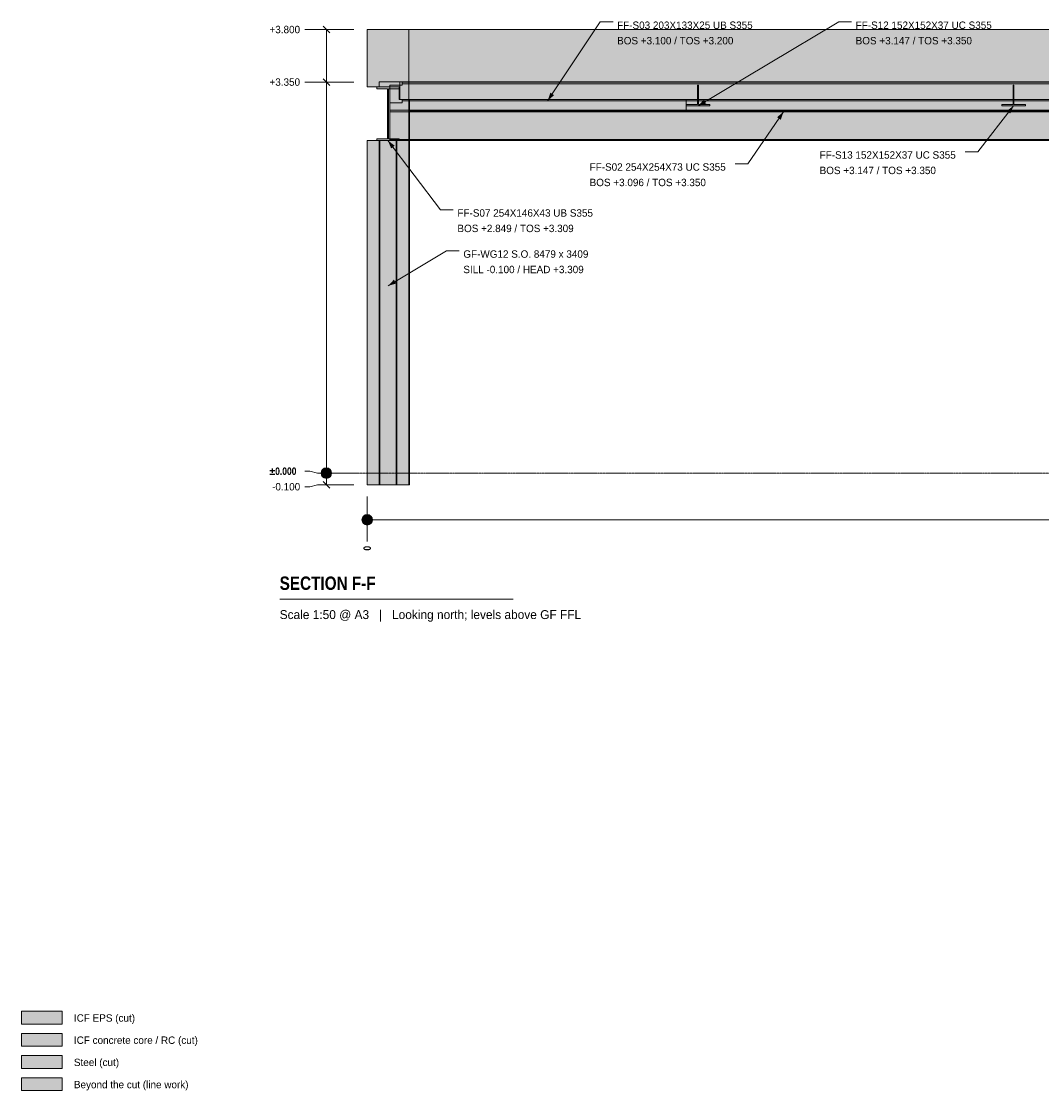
# Model space of a CAD drawing. Header units: millimetres. Extents: x 22428 to 36278, y -6015 to 7726.
# Tile 1 of 2: x 22428 to 31167, y -5289 to 3870. Entities that reach past the tile are written whole.
import ezdxf

# ---------------------------------------------------------------- set-up
doc = ezdxf.new("R2010")
doc.units = ezdxf.units.MM
doc.linetypes.add('DASHED', pattern=[1.524, 1.27, -0.254])
for name, color, linetype in [('FILL-C_BDBDBF', 7, 'Continuous'), ('FILL-EPS', 7, 'Continuous'), ('FILL-INK', 7, 'Continuous'), ('FILL-STEEL', 7, 'Continuous'), ('FILL-WHITE', 7, 'Continuous'), ('LINE-CORE', 7, 'Continuous'), ('LINE-INK', 7, 'Continuous'), ('LINE-STEEL-DASH', 7, 'DASHED'), ('TEXT-INK', 7, 'Continuous'), ('TEXT-STEEL_GREY', 7, 'Continuous')]:
    doc.layers.add(name, color=color, linetype=linetype)
doc.styles.add('OpenSansCondensed-Bold', font='OpenSansCondensed-Bold.ttf')

msp = doc.modelspace()

# ---------------------------------------------------------------- hatches: boundary and pattern name
at = {"layer": 'FILL-C_BDBDBF', "true_color": 0xbdbdbf}
h = msp.add_hatch(color=9, dxfattribs=at)
h.dxf.hatch_style = 1
h.paths.add_polyline_path([(22427.9, -4909.2), (22777.9, -4909.2), (22777.9, -4799.2), (22427.9, -4799.2)])
at = {"layer": 'FILL-EPS', "true_color": 0xccffff}
h = msp.add_hatch(color=7, dxfattribs=at)
h.dxf.hatch_style = 1
h.paths.add_polyline_path([(25390.4, 3800), (25514.2, 3800), (25746, 3800), (25746, 3507.5), (25746, 3351.3), (25657.6, 3351.3), (25492, 3351.3), (25492, 3336.5), (25492, 3309.5), (25456, 3309.5), (25390.4, 3309.5), (25390.4, 3626.1)])
h = msp.add_hatch(color=7, dxfattribs=at)
h.dxf.hatch_style = 1
h.paths.add_polyline_path([(22427.9, -4719.2), (22777.9, -4719.2), (22777.9, -4609.2), (22427.9, -4609.2)])
at = {"layer": 'FILL-INK', "true_color": 0x1a1a1f}
h = msp.add_hatch(color=250, dxfattribs=at)
h.dxf.hatch_style = 1
h.paths.add_polyline_path([(26936, 3190), (26959, 3258.8), (26990.7, 3237.7)])
h = msp.add_hatch(color=250, dxfattribs=at)
h.dxf.hatch_style = 1
h.paths.add_polyline_path([(28224, 3146.8), (28274.4, 3198.9), (28293.9, 3166.3)])
h = msp.add_hatch(color=250, dxfattribs=at)
h.dxf.hatch_style = 1
h.paths.add_polyline_path([(30927, 3146.8), (30899.1, 3079.9), (30869.1, 3103.1)])
h = msp.add_hatch(color=250, dxfattribs=at)
h.dxf.hatch_style = 1
h.paths.add_polyline_path([(28956.8, 3095.9), (28932.9, 3027.4), (28901.6, 3048.9)])
h = msp.add_hatch(color=250, dxfattribs=at)
h.dxf.hatch_style = 1
h.paths.add_polyline_path([(25568, 2849), (25625.5, 2804.7), (25595.2, 2781.8)])
h = msp.add_hatch(color=250, dxfattribs=at)
h.dxf.hatch_style = 1
h.paths.add_polyline_path([(25568.7, 1604.5), (25618.9, 1656.8), (25638.5, 1624.2)])
at = {"layer": 'FILL-STEEL', "true_color": 0x0d2973}
h = msp.add_hatch(color=166, dxfattribs=at)
h.dxf.hatch_style = 1
h.paths.add_polyline_path([(25472.3, 2849), (25472.3, 2854.8), (25472.3, 2865), (25530.4, 2865), (25563, 2865), (25563, 3019), (25563, 3293), (25505, 3293), (25472.3, 3293), (25472.3, 3298.8), (25472.3, 3309), (25594.8, 3309), (25663.6, 3309), (25663.6, 3303.2), (25663.6, 3293), (25605.6, 3293), (25573, 3293), (25573, 3139), (25573, 2865), (25631, 2865), (25663.6, 2865), (25663.6, 2859.2), (25663.6, 2849), (25541.2, 2849)])
h = msp.add_hatch(color=166, dxfattribs=at)
h.dxf.hatch_style = 1
h.paths.add_polyline_path([(28543.5, 3350), (32278, 3350), (32278, 3342), (32278, 3335.8), (26369.3, 3335.8), (25689, 3335.8), (25689, 3337.3), (25689, 3350)])
h = msp.add_hatch(color=166, dxfattribs=at)
h.dxf.hatch_style = 1
h.paths.add_polyline_path([(28122.2, 3146.8), (28122.2, 3147), (28122.2, 3157.8), (28218.3, 3157.8), (28220.4, 3157.8), (28220.4, 3161.4), (28220.4, 3324), (28227.4, 3324), (28227.6, 3324), (28227.6, 3320.4), (28227.6, 3157.8), (28323.7, 3157.8), (28325.8, 3157.8), (28325.8, 3157.6), (28325.8, 3146.8), (28126.6, 3146.8)])
h = msp.add_hatch(color=166, dxfattribs=at)
h.dxf.hatch_style = 1
h.paths.add_polyline_path([(30825.2, 3146.8), (30825.2, 3147), (30825.2, 3157.8), (30921.3, 3157.8), (30923.4, 3157.8), (30923.4, 3161.4), (30923.4, 3324), (30930.4, 3324), (30930.6, 3324), (30930.6, 3320.4), (30930.6, 3157.8), (31026.7, 3157.8), (31028.8, 3157.8), (31028.8, 3157.6), (31028.8, 3146.8), (30829.6, 3146.8)])
h = msp.add_hatch(color=166, dxfattribs=at)
h.dxf.hatch_style = 1
h.paths.add_polyline_path([(25750, 3200), (25897, 3200), (28122, 3200), (28122, 3190.1), (28122, 3190), (28089.2, 3190), (25750, 3190), (25750, 3199.4)])
h = msp.add_hatch(color=166, dxfattribs=at)
h.dxf.hatch_style = 1
h.paths.add_polyline_path([(25583, 3110.1), (25678.1, 3110.1), (25689, 3110.1), (31597.7, 3110.1), (32278, 3110.1), (32278, 3108.6), (32278, 3095.9), (29423.5, 3095.9), (25689, 3095.9), (25643.1, 3095.9), (25583, 3095.9), (25583, 3103.9)])
h = msp.add_hatch(color=166, dxfattribs=at)
h.dxf.hatch_style = 1
h.paths.add_polyline_path([(22427.9, -5099.2), (22777.9, -5099.2), (22777.9, -4989.2), (22427.9, -4989.2)])
at = {"layer": 'FILL-WHITE', "true_color": 0xffffff}
h = msp.add_hatch(color=7, dxfattribs=at)
h.dxf.hatch_style = 1
h.paths.add_polyline_path([(25390.4, 3800), (25746, 3800), (25746.3, 3800.4), (25746.3, 3800), (25746.3, 3800), (25746.3, 3351.3), (25746, 3351.3), (25668.7, 3351.3), (25668.7, 3200.5), (25664.9, 3200.5), (25664.9, 3309.5), (25492, 3309.5), (25390.4, 3309.5)])
h = msp.add_hatch(color=7, dxfattribs=at)
h.dxf.hatch_style = 1
h.paths.add_polyline_path([(25746.3, 3800), (25746.3, 3200.5), (25664.9, 3200.5), (25664.9, 3309.5), (25390.4, 3309.5), (25390.4, 3800)])
h = msp.add_hatch(color=7, dxfattribs=at)
h.dxf.hatch_style = 1
h.paths.add_polyline_path([(25746, 3800), (25746, 3351.3), (25492, 3351.3), (25492, 3309.5), (25390.4, 3309.5), (25390.4, 3800)])
h = msp.add_hatch(color=7, dxfattribs=at)
h.dxf.hatch_style = 1
h.paths.add_polyline_path([(32022.2, 3800), (32022.2, -100), (31421, -100), (31421, 2848.6), (31961.9, 2848.6), (31961.9, 3200.5), (25753.5, 3200.5), (25753.5, -100), (25753.5, -100.4), (25753.5, -100), (25746.3, -100), (25746.3, 2849), (25747.6, 2849), (25747.6, 3200.5), (25746.3, 3200.5), (25746.3, 3800)])
h = msp.add_hatch(color=7, dxfattribs=at)
h.dxf.hatch_style = 1
h.paths.add_polyline_path([(25746.3, 3800), (32022.2, 3800), (32022.2, 3351.3), (25746.3, 3351.3)])
h = msp.add_hatch(color=7, dxfattribs=at)
h.dxf.hatch_style = 1
h.paths.add_polyline_path([(25472.3, 2865), (25563, 2865), (25563, 3293), (25472.3, 3293), (25472.3, 3309), (25663.6, 3309), (25663.6, 3293), (25573, 3293), (25573, 2865), (25663.6, 2865), (25663.6, 2849), (25472.3, 2849)])
h = msp.add_hatch(color=7, dxfattribs=at)
h.dxf.hatch_style = 1
h.paths.add_polyline_path([(25583, 3322), (25689, 3322), (25689, 3335.8), (32278, 3335.8), (32278, 3110.1), (25689, 3110.1), (25583, 3110.1)])
h = msp.add_hatch(color=7, dxfattribs=at)
h.dxf.hatch_style = 1
h.paths.add_polyline_path([(25689, 3322), (25689, 3335.8), (32278, 3335.8), (32278, 3110.1), (25689, 3110.1), (25583, 3110.1), (25583, 3322)])
h = msp.add_hatch(color=7, dxfattribs=at)
h.dxf.hatch_style = 1
h.paths.add_polyline_path([(25665.2, 3309.3), (25665.2, 3309.2), (25665.2, 3309.1), (25663.6, 3309)])
h = msp.add_hatch(color=7, dxfattribs=at)
h.dxf.hatch_style = 1
h.paths.add_polyline_path([(25668.7, 3200.5), (25668.7, 3351.3), (25746.3, 3351.3), (25746.3, 3200.5)])
h = msp.add_hatch(color=7, dxfattribs=at)
h.dxf.hatch_style = 1
h.paths.add_polyline_path([(25689, 3335.8), (25689, 3350), (32278, 3350), (32278, 3350), (32278, 3350), (32278, 3335.8), (25689, 3335.8), (25689, 3335.8)])
h = msp.add_hatch(color=7, dxfattribs=at)
h.dxf.hatch_style = 1
h.paths.add_polyline_path([(25747.6, 3200.5), (25746.3, 3200.5), (25746.3, 3351.3), (32022.2, 3351.3), (32022.2, 3351.3), (32022.9, 3351.5), (32023.7, 3351.7), (32023.7, 3351.6), (32023.8, 3351.4), (32023.8, 3351.3), (32022.2, 3351.3), (32022.2, 3198.7), (31962, 3198.7), (31962, 3200.5), (25753.5, 3200.5), (25753.5, 3198.7), (25747.6, 3198.7)])
h = msp.add_hatch(color=7, dxfattribs=at)
h.dxf.hatch_style = 1
h.paths.add_polyline_path([(28122.2, 3157.8), (28220.4, 3157.8), (28220.4, 3324), (28227.6, 3324), (28227.6, 3157.8), (28325.8, 3157.8), (28325.8, 3146.8), (28122.2, 3146.8)])
h = msp.add_hatch(color=7, dxfattribs=at)
h.dxf.hatch_style = 1
h.paths.add_polyline_path([(30825.2, 3157.8), (30923.4, 3157.8), (30923.4, 3324), (30930.6, 3324), (30930.6, 3157.8), (31028.8, 3157.8), (31028.8, 3146.8), (30825.2, 3146.8)])
h = msp.add_hatch(color=7, dxfattribs=at)
h.dxf.hatch_style = 1
h.paths.add_polyline_path([(25583, 2858.3), (25583, 3172), (25689, 3172), (25689, 3190.3), (31922, 3190.3), (31922, 2858.3), (25689, 2858.3)])
h = msp.add_hatch(color=7, dxfattribs=at)
h.dxf.hatch_style = 1
h.paths.add_polyline_path([(25689, 3172), (25689, 3190.3), (31922, 3190.3), (31922, 2858.3), (25689, 2858.3), (25583, 2858.3), (25583, 3172)])
h = msp.add_hatch(color=7, dxfattribs=at)
h.dxf.hatch_style = 1
h.paths.add_polyline_path([(25689, 3190.3), (25689, 3200), (31922, 3200), (31922, 3200), (31922, 3200), (31922, 3190.3), (25689, 3190.3), (25689, 3190.3)])
h = msp.add_hatch(color=7, dxfattribs=at)
h.dxf.hatch_style = 1
h.paths.add_polyline_path([(31922, 3200), (31922, 3190.3), (31922, 3190.3), (25689, 3190.3), (25689, 3200), (25689, 3200)])
h = msp.add_hatch(color=7, dxfattribs=at)
h.dxf.hatch_style = 1
h.paths.add_polyline_path([(25746.3, -100.4), (25746.3, -100), (25746.3, 2849), (25747.6, 2849), (25747.6, 3198.7), (25753.5, 3198.7), (25753.5, 3200.3), (25753.5, 3198.7), (25753.5, -100), (25746.3, -100), (25746.3, -100.4)])
h = msp.add_hatch(color=7, dxfattribs=at)
h.dxf.hatch_style = 1
h.paths.add_polyline_path([(25750, 3200), (32124, 3200), (32124, 3190), (25750, 3190)])
h = msp.add_hatch(color=7, dxfattribs=at)
h.dxf.hatch_style = 1
h.paths.add_polyline_path([(32124, 3200), (32124, 3100), (25750, 3100), (25750, 3200)])
h = msp.add_hatch(color=7, dxfattribs=at)
h.dxf.hatch_style = 1
h.paths.add_polyline_path([(28122, 3200), (28122, 3100), (25750, 3100), (25750, 3200)])
h = msp.add_hatch(color=7, dxfattribs=at)
h.dxf.hatch_style = 1
h.paths.add_polyline_path([(25750, 3190), (32124, 3190), (32124, 3100), (25750, 3100)])
h = msp.add_hatch(color=7, dxfattribs=at)
h.dxf.hatch_style = 1
h.paths.add_polyline_path([(25750, 3190), (28122, 3190), (28122, 3100), (25750, 3100)])
h = msp.add_hatch(color=7, dxfattribs=at)
h.dxf.hatch_style = 1
h.paths.add_polyline_path([(25583, 3110.1), (25689, 3110.1), (32278, 3110.1), (32278, 3110.1), (32278, 3110.1), (32278, 3095.9), (25689, 3095.9), (25583, 3095.9)])
h = msp.add_hatch(color=7, dxfattribs=at)
h.dxf.hatch_style = 1
h.paths.add_polyline_path([(25390.4, 2849), (25746, 2849), (25746.2, 2850.6), (25746.3, 2850.6), (25746.3, -100), (25746, -100), (25390.4, -100)])
h = msp.add_hatch(color=7, dxfattribs=at)
h.dxf.hatch_style = 1
h.paths.add_polyline_path([(25746.3, 2849), (25746.3, -100), (25390.4, -100), (25390.4, 2849)])
h = msp.add_hatch(color=7, dxfattribs=at)
h.dxf.hatch_style = 1
h.paths.add_polyline_path([(25746, 2849), (25746, -100), (25390.4, -100), (25390.4, 2849)])
h = msp.add_hatch(color=7, dxfattribs=at)
h.dxf.hatch_style = 1
h.paths.add_polyline_path([(25390.4, 2849), (25746, 2849), (25746, -100), (25390.4, -100)])
h = msp.add_hatch(color=7, dxfattribs=at)
h.dxf.hatch_style = 1
h.paths.add_polyline_path([(25498.6, 2849), (25498.6, -100), (25491.8, -100), (25491.8, 2849)])
h = msp.add_hatch(color=7, dxfattribs=at)
h.dxf.hatch_style = 1
h.paths.add_polyline_path([(25491.8, 2849), (25498.6, 2849), (25498.6, -100), (25491.8, -100)])
h = msp.add_hatch(color=7, dxfattribs=at)
h.dxf.hatch_style = 1
h.paths.add_polyline_path([(25498.6, 2849), (25637.4, 2849), (25637.4, -100), (25498.6, -100), (25498.6, 2849)])
h = msp.add_hatch(color=7, dxfattribs=at)
h.dxf.hatch_style = 1
h.paths.add_polyline_path([(25498.6, -100), (25498.6, 2849), (25637.4, 2849), (25637.4, -100), (25498.6, -100)])
h = msp.add_hatch(color=7, dxfattribs=at)
h.dxf.hatch_style = 1
h.paths.add_polyline_path([(25583, 2858.3), (25689, 2858.3), (31922, 2858.3), (31922, 2858.3), (31922, 2858.3), (31922, 2848.6), (25689, 2848.6), (25583, 2848.6)])
h = msp.add_hatch(color=7, dxfattribs=at)
h.dxf.hatch_style = 1
h.paths.add_polyline_path([(25583, 2858.3), (31922, 2858.3), (31922, 2848.6), (31922, 2848.6), (25689, 2848.6), (25583, 2848.6)])
h = msp.add_hatch(color=7, dxfattribs=at)
h.dxf.hatch_style = 1
h.paths.add_polyline_path([(25644.2, 2849), (25644.2, -100), (25637.4, -100), (25637.4, 2849)])
h = msp.add_hatch(color=7, dxfattribs=at)
h.dxf.hatch_style = 1
h.paths.add_polyline_path([(25637.4, 2849), (25644.2, 2849), (25644.2, -100), (25637.4, -100)])
h = msp.add_hatch(color=7, dxfattribs=at)
h.dxf.hatch_style = 1
h.paths.add_polyline_path([(25085.4, 0), (25083.9, 11.6), (25079.4, 22.5), (25072.2, 31.8), (25062.9, 39), (25052.1, 43.5), (25040.4, 45), (25028.8, 43.5), (25017.9, 39), (25008.6, 31.8), (25001.4, 22.5), (24996.9, 11.6), (24995.4, 0), (24996.9, -11.6), (25001.4, -22.5), (25008.6, -31.8), (25017.9, -39), (25028.8, -43.5), (25040.4, -45), (25052.1, -43.5), (25062.9, -39), (25072.2, -31.8), (25079.4, -22.5), (25083.9, -11.6)])
h = msp.add_hatch(color=7, dxfattribs=at)
h.dxf.hatch_style = 1
h.paths.add_polyline_path([(25435, -400), (25433.5, -388.4), (25429, -377.5), (25421.8, -368.2), (25412.5, -361), (25401.6, -356.5), (25390, -355), (25378.4, -356.5), (25367.5, -361), (25358.2, -368.2), (25351, -377.5), (25346.5, -388.4), (25345, -400), (25346.5, -411.6), (25351, -422.5), (25358.2, -431.8), (25367.5, -439), (25378.4, -443.5), (25390, -445), (25401.6, -443.5), (25412.5, -439), (25421.8, -431.8), (25429, -422.5), (25433.5, -411.6)])
h = msp.add_hatch(color=7, dxfattribs=at)
h.dxf.hatch_style = 1
h.paths.add_polyline_path([(22427.9, -5289.2), (22777.9, -5289.2), (22777.9, -5179.2), (22427.9, -5179.2)])

# ---------------------------------------------------------------- linework, layer by layer
at = {"layer": 'LINE-CORE', "lineweight": 5}
for points in [[(25390.4, 3800), (25746, 3800), (25746.3, 3800.4), (25746.3, 3800), (25746.3, 3800), (25746.3, 3351.3), (25746, 3351.3), (25668.7, 3351.3), (25668.7, 3200.5), (25664.9, 3200.5), (25664.9, 3309.5), (25492, 3309.5), (25390.4, 3309.5)], [(25746.3, 3800), (25746.3, 3800), (25746.3, 3200.5), (25664.9, 3200.5), (25664.9, 3309.5), (25390.4, 3309.5), (25390.4, 3800), (25390.4, 3800)], [(25746, 3800), (25746, 3351.3), (25492, 3351.3), (25492, 3309.5), (25390.4, 3309.5), (25390.4, 3800)], [(32022.2, 3800), (32022.2, -100), (31421, -100), (31421, 2848.6), (31961.9, 2848.6), (31961.9, 3200.5), (25753.5, 3200.5), (25753.5, -100), (25753.5, -100.4), (25753.5, -100), (25746.3, -100), (25746.3, 2849), (25747.6, 2849), (25747.6, 3200.5), (25746.3, 3200.5), (25746.3, 3800)], [(25746.3, 3800), (32022.2, 3800), (32022.2, 3351.3), (25746.3, 3351.3)], [(25472.3, 2865), (25563, 2865), (25563, 3293), (25472.3, 3293), (25472.3, 3309), (25663.6, 3309), (25663.6, 3309), (25663.6, 3309), (25663.6, 3309), (25663.6, 3293), (25573, 3293), (25573, 2865), (25663.6, 2865), (25663.6, 2849), (25472.3, 2849)], [(25583, 3322), (25689, 3322), (25689, 3335.8), (32278, 3335.8), (32278, 3110.1), (25689, 3110.1), (25689, 3110.1), (25583, 3110.1)], [(25689, 3322), (25689, 3335.8), (32278, 3335.8), (32278, 3110.1), (25689, 3110.1), (25583, 3110.1), (25583, 3322)], [(25665.2, 3309.3), (25665.2, 3309.2), (25665.2, 3309.1), (25663.6, 3309)], [(25668.7, 3200.5), (25668.7, 3351.3), (25746.3, 3351.3), (25746.3, 3351.3), (25746.3, 3200.5), (25668.7, 3200.5)], [(25689, 3335.8), (25689, 3350), (32278, 3350), (32278, 3350), (32278, 3350), (32278, 3350), (32278, 3335.8), (25689, 3335.8), (25689, 3335.8), (25689, 3335.8)], [(25747.6, 3200.5), (25746.3, 3200.5), (25746.3, 3351.3), (25746.3, 3351.3), (32022.2, 3351.3), (32022.2, 3351.3), (32022.9, 3351.5), (32023.7, 3351.7), (32023.7, 3351.6), (32023.8, 3351.4), (32023.8, 3351.3), (32022.2, 3351.3), (32022.2, 3198.7), (31962, 3198.7), (31962, 3200.5), (25753.5, 3200.5), (25753.5, 3198.7), (25747.6, 3198.7)], [(28122.2, 3157.8), (28220.4, 3157.8), (28220.4, 3324), (28227.6, 3324), (28227.6, 3324), (28227.6, 3157.8), (28325.8, 3157.8), (28325.8, 3146.8), (28122.2, 3146.8)], [(30825.2, 3157.8), (30923.4, 3157.8), (30923.4, 3324), (30930.6, 3324), (30930.6, 3324), (30930.6, 3157.8), (31028.8, 3157.8), (31028.8, 3146.8), (30825.2, 3146.8)], [(25583, 2858.3), (25583, 3172), (25689, 3172), (25689, 3190.3), (31922, 3190.3), (31922, 2858.3), (25689, 2858.3), (25583, 2858.3)], [(25689, 3172), (25689, 3190.3), (31922, 3190.3), (31922, 2858.3), (25689, 2858.3), (25583, 2858.3), (25583, 3172), (25583, 3172)], [(25689, 3190.3), (25689, 3200), (31922, 3200), (31922, 3200), (31922, 3200), (31922, 3200), (31922, 3190.3), (25689, 3190.3), (25689, 3190.3), (25689, 3190.3)], [(31922, 3200), (31922, 3190.3), (31922, 3190.3), (25689, 3190.3), (25689, 3200), (25689, 3200)], [(25746.3, -100.4), (25746.3, -100), (25746.3, 2849), (25747.6, 2849), (25747.6, 3198.7), (25753.5, 3198.7), (25753.5, 3200.3), (25753.5, 3198.7), (25753.5, 3198.7), (25753.5, -100), (25746.3, -100), (25746.3, -100.4)], [(25750, 3200), (32124, 3200), (32124, 3200), (32124, 3190), (25750, 3190), (25750, 3190)], [(32124, 3200), (32124, 3100), (25750, 3100), (25750, 3200)], [(28122, 3200), (28122, 3100), (25750, 3100), (25750, 3200)], [(25750, 3190), (32124, 3190), (32124, 3100), (25750, 3100)], [(25750, 3190), (28122, 3190), (28122, 3190), (28122, 3100), (25750, 3100), (25750, 3100)], [(25583, 3110.1), (25689, 3110.1), (32278, 3110.1), (32278, 3110.1), (32278, 3110.1), (32278, 3110.1), (32278, 3095.9), (25689, 3095.9), (25689, 3095.9), (25583, 3095.9)], [(25390.4, 2849), (25746, 2849), (25746.2, 2850.6), (25746.3, 2850.6), (25746.3, -100), (25746, -100), (25390.4, -100)], [(25746.3, 2849), (25746.3, -100), (25746.3, -100), (25390.4, -100), (25390.4, 2849), (25390.4, 2849)], [(25746, 2849), (25746, -100), (25390.4, -100), (25390.4, 2849)], [(25390.4, 2849), (25746, 2849), (25746, -100), (25390.4, -100)], [(25498.6, 2849), (25498.6, -100), (25491.8, -100), (25491.8, 2849)], [(25491.8, 2849), (25498.6, 2849), (25498.6, -100), (25491.8, -100)], [(25498.6, 2849), (25498.6, 2849), (25637.4, 2849), (25637.4, -100), (25637.4, -100), (25637.4, -100), (25637.4, -100), (25498.6, -100), (25498.6, 2849), (25498.6, 2849)], [(25498.6, -100), (25498.6, -100), (25498.6, 2849), (25637.4, 2849), (25637.4, 2849), (25637.4, 2849), (25637.4, 2849), (25637.4, -100), (25498.6, -100), (25498.6, -100)], [(25583, 2858.3), (25689, 2858.3), (31922, 2858.3), (31922, 2858.3), (31922, 2858.3), (31922, 2858.3), (31922, 2848.6), (25689, 2848.6), (25689, 2848.6), (25583, 2848.6)], [(25583, 2858.3), (31922, 2858.3), (31922, 2848.6), (31922, 2848.6), (25689, 2848.6), (25583, 2848.6)], [(25644.2, 2849), (25644.2, -100), (25637.4, -100), (25637.4, 2849)], [(25637.4, 2849), (25644.2, 2849), (25644.2, -100), (25637.4, -100)]]:
    msp.add_lwpolyline(points, close=True, dxfattribs=at)
at = {"layer": 'LINE-INK', "lineweight": 5}
for p, q in [((26936, 3190), (27386, 3864.6)), ((27386, 3864.6), (27496, 3864.6)), ((28224, 3146.8), (29429.4, 3864.6)), ((29429.4, 3864.6), (29539.4, 3864.6)), ((24899.4, 3800), (24855.4, 3800)), ((24965.4, 3800), (24899.4, 3800)), ((25275.4, 3800), (24965.4, 3800)), ((25068.7, 3771.7), (25012.1, 3828.3)), ((25040.4, -100), (25040.4, 3800)), ((24899.4, 3350), (24855.4, 3350)), ((24965.4, 3350), (24899.4, 3350)), ((25275.4, 3350), (24965.4, 3350)), ((25068.7, 3321.7), (25012.1, 3378.3)), ((30927, 3146.8), (30621.6, 2753.3)), ((28956.8, 3095.9), (28651.4, 2650)), ((25568, 2849), (26018, 2256.5)), ((30621.6, 2753.3), (30511.6, 2753.3)), ((28651.4, 2650), (28541.4, 2650)), ((26018, 2256.5), (26128, 2256.5)), ((25568.7, 1604.5), (26068.7, 1904.5)), ((26068.7, 1904.5), (26178.7, 1904.5)), ((24899.4, 16.6), (24855.4, 16.6)), ((24965.4, 0), (24899.4, 16.6)), ((25275.4, 0), (24965.4, 0)), ((25068.7, -128.3), (25012.1, -71.7)), ((24899.4, -116.6), (24855.4, -116.6)), ((24965.4, -100), (24899.4, -116.6)), ((25275.4, -100), (24965.4, -100)), ((25390, -200), (25390, -475)), ((25390, -400), (32378, -400)), ((25390, -475), (25390, -541)), ((25390, -541), (25390, -585)), ((24640.4, -1080), (26640.4, -1080))]:
    msp.add_line(p, q, dxfattribs=at)
for points in [[(25390.4, 3800), (25514.2, 3800), (25746, 3800), (25746, 3507.5), (25746, 3351.3), (25657.6, 3351.3), (25492, 3351.3), (25492, 3336.5), (25492, 3309.5), (25456, 3309.5), (25390.4, 3309.5), (25390.4, 3626.1)], [(25746, 3507.5), (25746, 3351.3), (25657.6, 3351.3), (25492, 3351.3), (25492, 3336.5), (25492, 3309.5), (25456, 3309.5), (25390.4, 3309.5), (25390.4, 3626.1), (25390.4, 3800), (25514.2, 3800), (25746, 3800)], [(25472.3, 2849), (25472.3, 2854.8), (25472.3, 2865), (25530.4, 2865), (25563, 2865), (25563, 3019), (25563, 3293), (25505, 3293), (25472.3, 3293), (25472.3, 3298.8), (25472.3, 3309), (25594.8, 3309), (25663.6, 3309), (25663.6, 3303.2), (25663.6, 3293), (25605.6, 3293), (25573, 3293), (25573, 3139), (25573, 2865), (25631, 2865), (25663.6, 2865), (25663.6, 2859.2), (25663.6, 2849), (25541.2, 2849)], [(28543.5, 3350), (32278, 3350), (32278, 3342), (32278, 3335.8), (26369.3, 3335.8), (25689, 3335.8), (25689, 3337.3), (25689, 3350)], [(28122.2, 3146.8), (28122.2, 3147), (28122.2, 3157.8), (28218.3, 3157.8), (28220.4, 3157.8), (28220.4, 3161.4), (28220.4, 3324), (28227.4, 3324), (28227.6, 3324), (28227.6, 3320.4), (28227.6, 3157.8), (28323.7, 3157.8), (28325.8, 3157.8), (28325.8, 3157.6), (28325.8, 3146.8), (28126.6, 3146.8)], [(30825.2, 3146.8), (30825.2, 3147), (30825.2, 3157.8), (30921.3, 3157.8), (30923.4, 3157.8), (30923.4, 3161.4), (30923.4, 3324), (30930.4, 3324), (30930.6, 3324), (30930.6, 3320.4), (30930.6, 3157.8), (31026.7, 3157.8), (31028.8, 3157.8), (31028.8, 3157.6), (31028.8, 3146.8), (30829.6, 3146.8)], [(25750, 3200), (25897, 3200), (28122, 3200), (28122, 3190.1), (28122, 3190), (28089.2, 3190), (25750, 3190), (25750, 3199.4)], [(25583, 3110.1), (25678.1, 3110.1), (25689, 3110.1), (31597.7, 3110.1), (32278, 3110.1), (32278, 3108.6), (32278, 3095.9), (29423.5, 3095.9), (25689, 3095.9), (25643.1, 3095.9), (25583, 3095.9), (25583, 3103.9)], [(22427.9, -4719.2), (22777.9, -4719.2), (22777.9, -4609.2), (22427.9, -4609.2)], [(22427.9, -4909.2), (22777.9, -4909.2), (22777.9, -4799.2), (22427.9, -4799.2)], [(22427.9, -5099.2), (22777.9, -5099.2), (22777.9, -4989.2), (22427.9, -4989.2)], [(22427.9, -5289.2), (22777.9, -5289.2), (22777.9, -5179.2), (22427.9, -5179.2)]]:
    msp.add_lwpolyline(points, close=True, dxfattribs=at)
for centre in [(25040.4, 0), (25390, -400)]:
    msp.add_circle(centre, 45, dxfattribs=at)
at = {"layer": 'LINE-STEEL-DASH', "lineweight": 5}
msp.add_line((24990.4, 0), (32778, 0), dxfattribs=at)

# ---------------------------------------------------------------- texts
at = {"layer": 'TEXT-INK'}
for s, p in [('FF-S03 203X133X25 UB S355', (27531, 3805.1)), ('FF-S12 152X152X37 UC S355', (29574.4, 3805.1)), ('+3.800', (24553.2, 3768.2)), ('BOS +3.100 / TOS +3.200', (27531, 3672.8)), ('BOS +3.147 / TOS +3.350', (29574.4, 3672.8)), ('+3.350', (24553.2, 3318.2)), ('FF-S13 152X152X37 UC S355', (29265.8, 2693.7)), ('FF-S02 254X254X73 UC S355', (27295.6, 2590.5)), ('BOS +3.147 / TOS +3.350', (29265.8, 2561.4)), ('BOS +3.096 / TOS +3.350', (27295.6, 2458.2)), ('FF-S07 254X146X43 UB S355', (26163, 2196.9)), ('BOS +2.849 / TOS +3.309', (26163, 2064.6)), ('GF-WG12 S.O. 8479 x 3409', (26213.7, 1845)), ('SILL -0.100 / HEAD +3.309', (26213.7, 1712.7)), ('-0.100', (24575.4, -148.4)), ('ICF EPS (cut)', (22877.9, -4699.2)), ('ICF concrete core / RC (cut)', (22877.9, -4889.2)), ('Steel (cut)', (22877.9, -5079.2)), ('Beyond the cut (line work)', (22877.9, -5269.2))]:
    msp.add_text(s, height=63.5, dxfattribs=at).set_placement(p)
at = {"layer": 'TEXT-INK', "style": 'OpenSansCondensed-Bold'}
for s, height, p in [('±0.000', 63.5, (24553.2, -15.2)), ('SECTION F-F', 114.3, (24640.4, -1000))]:
    msp.add_text(s, height=height, dxfattribs=at).set_placement(p)
msp.add_text('0', height=63.5, rotation=90, dxfattribs=at).set_placement((25421.8, -664))
at = {"layer": 'TEXT-STEEL_GREY'}
msp.add_text('Scale 1:50 @ A3   |   Looking north; levels above GF FFL', height=76.2, dxfattribs=at).set_placement((24640.4, -1250))

doc.saveas('drawing.dxf')
